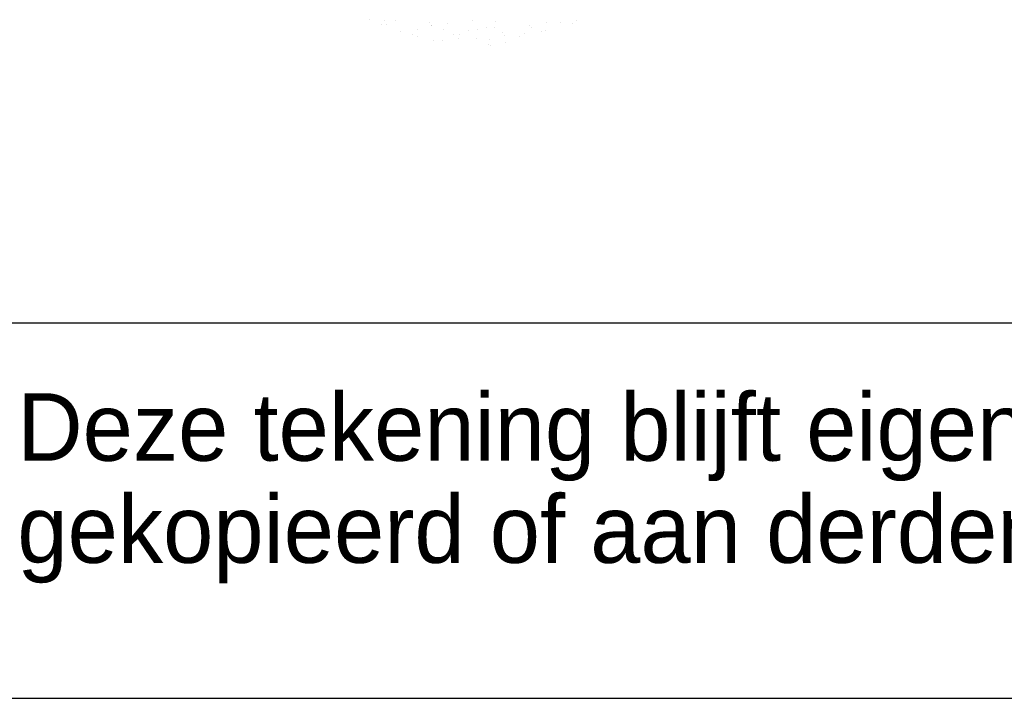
# Model space of a CAD drawing. Extents: x -48435 to 59450, y 0 to 70650.
# Tile 13 of 26: x 50203 to 51514, y 0 to 904. Entities that reach past the tile are written whole.
import ezdxf

# ---------------------------------------------------------------- set-up
doc = ezdxf.new("R2010")
doc.units = 0
doc.header["$LTSCALE"] = 50
doc.layers.get('0').update_dxf_attribs({"linetype": 'CONTINUOUS'})
for name, color, linetype in [('00KAD025', 2, 'CONTINUOUS'), ('00KAD070', 5, 'CONTINUOUS'), ('BL$4----', 7, 'CONTINUOUS')]:
    doc.layers.add(name, color=color, linetype=linetype)
doc.styles.add('BURO-018', font='BUROFONT.shx', dxfattribs={"height": 90})
doc.styles.add('BURO-025', font='BUROFONT.shx', dxfattribs={"height": 125})
doc.styles.add('BURO-035', font='BUROFONT.shx', dxfattribs={"height": 175})
doc.styles.add('BURO-050', font='BUROFONT.shx', dxfattribs={"height": 250})

# ---------------------------------------------------------------- blocks, each defined once
blk = doc.blocks.new('KUIJPERSKLEUR')
at = {"color": 161}
for p, q in [((-175.61, 18.072), (-175.61, 18.072)), ((-175.308, 17.945), (-175.308, 17.945)), ((-175.218, 18.038), (-175.218, 18.038)), ((-175.169, 17.953), (-175.169, 17.953)), ((-174.922, 18.063), (-174.922, 18.063)), ((-172.506, 17.861), (-172.506, 17.861)), ((-172.292, 17.865), (-172.292, 17.865)), ((-172.261, 18.013), (-172.261, 18.013)), ((-171.363, 17.911), (-171.363, 17.911)), ((-171.297, 17.876), (-171.297, 17.876)), ((-170.542, 17.996), (-170.542, 17.996)), ((-170.221, 17.96), (-170.221, 17.96)), ((-170.098, 18.046), (-170.098, 18.046)), ((-174.792, 17.762), (-174.792, 17.762)), ((-174.487, 17.684), (-174.487, 17.684)), ((-174.357, 17.635), (-174.357, 17.635)), ((-174.344, 17.808), (-174.344, 17.808)), ((-173.649, 17.811), (-173.649, 17.811)), ((-173.38, 17.671), (-173.38, 17.671)), ((-173.246, 17.573), (-173.246, 17.573)), ((-173.214, 17.685), (-173.214, 17.685)), ((-172.994, 17.789), (-172.994, 17.789)), ((-172.736, 17.815), (-172.736, 17.815)), ((-172.071, 17.734), (-172.071, 17.734)), ((-172.03, 17.652), (-172.03, 17.652)), ((-171.63, 17.615), (-171.63, 17.615)), ((-171.495, 17.704), (-171.495, 17.704)), ((-171.051, 17.754), (-171.051, 17.754)), ((-170.928, 17.784), (-170.928, 17.784)), ((-173.916, 17.515), (-173.916, 17.515)), ((-173.69, 17.523), (-173.69, 17.523)), ((-172.773, 17.565), (-172.773, 17.565)), ((-172.449, 17.412), (-172.449, 17.412)), ((-172.415, 17.534), (-172.415, 17.534)), ((-172.396, 17.374), (-172.396, 17.374)), ((-172.005, 17.462), (-172.005, 17.462))]:
    blk.add_line(p, q, dxfattribs=at)
at = {"color": 163}
for p, q in [((-174.026, 18.002), (-174.026, 18.002)), ((-173.977, 17.926), (-173.977, 17.926)), ((-173.958, 17.926), (-173.958, 17.926)), ((-173.533, 17.977), (-173.533, 17.977)), ((-172.883, 18.052), (-172.883, 18.052)), ((-170.911, 17.994), (-170.911, 17.994))]:
    blk.add_line(p, q, dxfattribs=at)
at = {"color": 1, "style": 'BURO-018'}
for s, p in [('Deze tekening blijft eigendom en mag zonder onze schriftelijke toestemming niet', (-185, 6.326)), ('gekopieerd of aan derden ter inzage worden gegeven, noch voor of door derden worden gebruikt', (-185, 3.607))]:
    blk.add_text(s, height=1.8, dxfattribs=at).set_placement(p)
at = {"color": 150, "style": 'BURO-025'}
for tag, p in [('TKSCHAAL', (-167, 67)), ('TKBLADNR', (-124, 67)), ('TKDATCREAT', (-81, 67)), ('TKDATA', (-30, 67)), ('TKINIT', (-30, 58)), ('PRPRLEID', (-30, 49)), ('PRGRLEID', (-30, 40))]:
    blk.add_attdef(tag, p, '', height=2.5, dxfattribs=at)
at = {"color": 3, "style": 'BURO-035'}
for tag, p in [('PROMSCHR', (-177, 55)), ('TK1OMSCHR', (-177, 42))]:
    blk.add_attdef(tag, p, '', height=3.5, dxfattribs=at)
at = {"color": 1, "style": 'BURO-025'}
blk.add_attdef('TKFILE', (-4, 40), '', height=2.5, rotation=90, dxfattribs=at)
blk.add_attdef('PRNAAM', (-30, 31.5), '', height=2.5, dxfattribs=at)
at = {"color": 4, "style": 'BURO-050'}
blk.add_attdef('TKTEKNR', (-48, 19), '', height=5, dxfattribs=at)

msp = doc.modelspace()

# ---------------------------------------------------------------- linework, layer by layer
at = {"layer": '00KAD025', "linetype": 'CONTINUOUS'}
msp.add_line((-48434.5422, 0), (59450, 0), dxfattribs=at)
at = {"layer": '00KAD070', "linetype": 'CONTINUOUS'}
msp.add_line((-47934.5422, 500), (58950, 500), dxfattribs=at)

# ---------------------------------------------------------------- block references
at = {"layer": 'BL$4----', "xscale": 50, "yscale": 50, "zscale": 50}
msp.add_blockref('KUIJPERSKLEUR', (59450, 0), dxfattribs=at)

doc.saveas('drawing.dxf')
